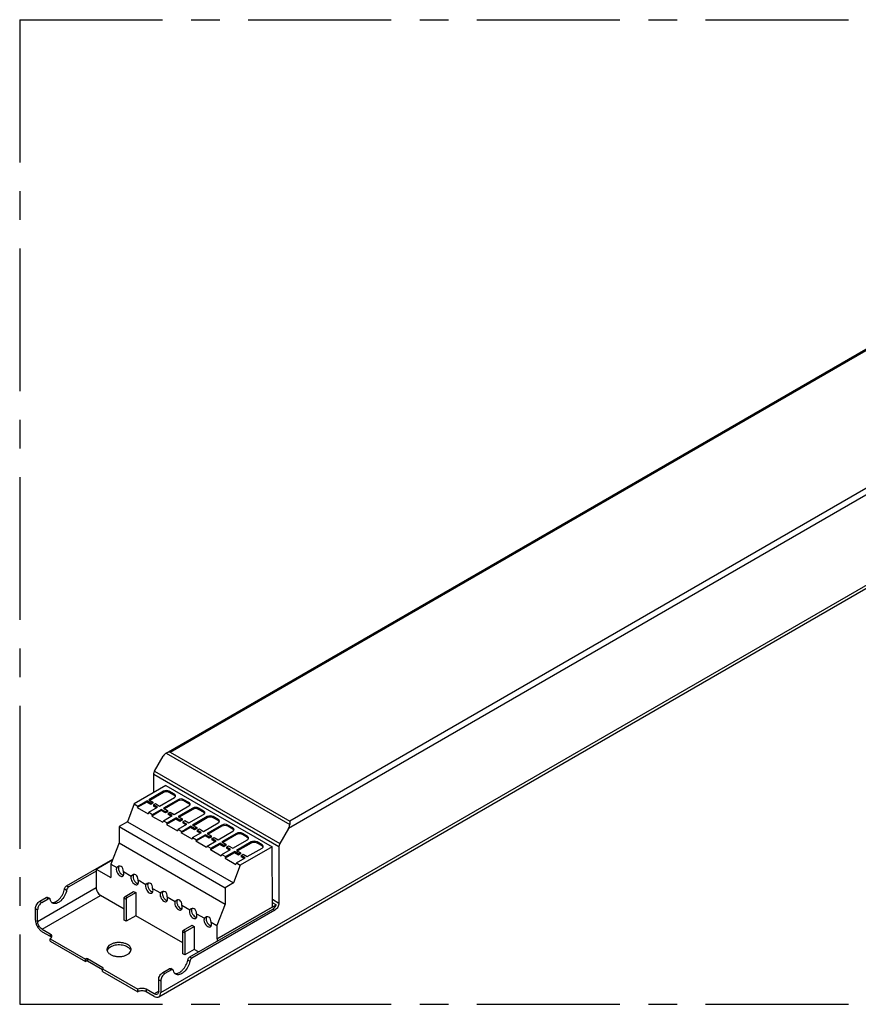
# Model space of a CAD drawing. Header units: millimetres. Extents: x 0 to 210, y 0 to 297.
# Tile 3 of 6: x 51 to 94, y 202 to 252. Entities that reach past the tile are written whole.
import ezdxf

# ---------------------------------------------------------------- set-up
doc = ezdxf.new("R2010")
doc.units = ezdxf.units.MM
doc.header["$LTSCALE"] = 19.36
doc.linetypes.add('CENTER', pattern=[0.6, 0.375, -0.075, 0.075, -0.075])
doc.layers.get('0').update_dxf_attribs({"linetype": 'CONTINUOUS'})
for name, color, linetype in [('DEFAULT_1', 7, 'CENTER'), ('Z_AXIS', 7, 'CONTINUOUS'), ('Z_SURFACE', 7, 'CONTINUOUS')]:
    doc.layers.add(name, color=color, linetype=linetype)

msp = doc.modelspace()

# ---------------------------------------------------------------- linework, layer by layer
at = {"color": 7, "linetype": 'Continuous'}
for p, q in [((58.61, 214.704), (121.361, 250.933)), ((58.235, 202.326), (134.178, 246.171)), ((58.017, 213.778), (58.462, 214.548)), ((57.974, 212.698), (57.974, 213.632)), ((58.599, 213.06), (56.982, 212.126)), ((58.599, 213.06), (63.988, 209.949)), ((56.982, 212.126), (56.638, 211.218)), ((56.638, 211.218), (56.224, 210.979)), ((56.638, 211.218), (62.027, 208.107)), ((64.887, 211.252), (64.887, 211.081)), ((56.224, 210.979), (56.224, 210.147)), ((56.224, 210.979), (61.612, 207.868)), ((64.826, 210.874), (64.381, 210.104)), ((56.224, 210.147), (55.799, 209.056)), ((56.224, 210.147), (61.612, 207.036)), ((63.988, 209.949), (62.37, 209.015)), ((64.009, 206.899), (63.988, 209.949)), ((64.338, 209.957), (64.338, 207.089)), ((53.551, 207.965), (55.903, 209.323)), ((55.046, 208.816), (55.897, 209.307)), ((55.046, 208.706), (53.657, 207.903)), ((55.046, 208.816), (55.046, 207.873)), ((55.046, 208.816), (55.799, 208.381)), ((55.799, 209.056), (55.799, 208.381)), ((62.37, 209.015), (62.027, 208.107)), ((62.027, 208.107), (61.612, 207.868)), ((56.521, 207.426), (56.956, 207.677)), ((56.627, 207.365), (57.062, 207.616)), ((56.956, 207.677), (57.062, 207.616)), ((57.062, 207.616), (57.062, 206.44)), ((61.612, 207.868), (61.612, 207.036)), ((52.183, 207.175), (52.512, 207.365)), ((52.289, 207.114), (52.618, 207.303)), ((52.693, 207.311), (52.587, 207.372)), ((56.478, 206.777), (55.28, 207.469)), ((56.478, 206.226), (56.478, 207.352)), ((56.584, 207.291), (56.584, 206.164)), ((64.197, 206.995), (64.008, 207.105)), ((51.971, 206.219), (51.971, 206.807)), ((52.077, 206.158), (52.077, 206.746)), ((59.809, 204.352), (64.02, 206.783)), ((64.126, 206.722), (59.915, 204.291)), ((61.612, 207.036), (61.188, 205.945)), ((61.188, 205.27), (64.009, 206.899)), ((61.198, 205.264), (64.197, 206.995)), ((56.584, 206.164), (56.478, 206.226)), ((57.062, 206.44), (56.584, 206.164)), ((59.448, 205.062), (57.062, 206.44)), ((52.31, 205.754), (52.713, 205.521)), ((52.31, 205.632), (52.713, 205.399)), ((59.448, 204.511), (59.448, 205.638)), ((59.491, 205.711), (59.925, 205.962)), ((59.554, 205.577), (59.554, 204.45)), ((59.597, 205.65), (60.032, 205.901)), ((59.925, 205.962), (60.032, 205.901)), ((60.032, 205.901), (60.032, 204.725)), ((61.188, 205.945), (61.188, 205.27)), ((61.188, 205.27), (61.198, 205.264)), ((61.198, 205.264), (61.198, 205.154)), ((60.032, 204.725), (59.554, 204.45)), ((60.244, 204.603), (60.032, 204.725)), ((59.554, 204.45), (59.448, 204.511)), ((58.441, 203.562), (58.769, 203.752)), ((58.876, 203.691), (58.547, 203.501)), ((58.951, 203.698), (58.844, 203.759)), ((58.228, 202.607), (58.228, 203.194)), ((58.335, 203.133), (58.335, 202.545)), ((57.995, 202.472), (57.592, 202.705)), ((57.995, 202.349), (57.592, 202.582))]:
    msp.add_line(p, q, dxfattribs=at)
at = {"color": 9, "linetype": 'Continuous'}
for p, q in [((58.82, 214.755), (121.361, 250.862)), ((127.786, 247.224), (64.826, 210.874)), ((127.428, 247.36), (64.887, 211.252)), ((58.335, 202.545), (134.277, 246.391)), ((58.61, 214.704), (64.887, 211.081)), ((58.82, 214.755), (64.887, 211.252)), ((57.974, 213.632), (64.338, 209.957)), ((58.017, 213.778), (64.381, 210.104)), ((52.077, 206.158), (55.046, 207.873)), ((53.447, 207.807), (53.553, 207.745)), ((53.551, 207.965), (53.657, 207.903)), ((52.183, 207.175), (52.289, 207.114)), ((52.31, 205.754), (55.28, 207.469)), ((52.618, 207.303), (52.512, 207.365)), ((56.478, 207.352), (56.584, 207.291)), ((56.521, 207.426), (56.627, 207.365)), ((64.006, 207.28), (64.338, 207.089)), ((51.971, 206.807), (52.077, 206.746)), ((64.02, 206.783), (64.126, 206.722)), ((59.448, 205.638), (59.554, 205.577)), ((59.491, 205.711), (59.597, 205.65)), ((59.705, 204.194), (59.811, 204.133)), ((59.809, 204.352), (59.915, 204.291)), ((58.441, 203.562), (58.547, 203.501)), ((58.876, 203.691), (58.769, 203.752)), ((58.228, 203.194), (58.335, 203.133)), ((58.228, 202.607), (57.995, 202.472))]:
    msp.add_line(p, q, dxfattribs=at)
at = {"color": 7, "linetype": 'Continuous'}
for centre, start_param, end_param in [((58.61, 214.462), 0.785405, 1.570803), ((64.677, 210.959), -1.57079, -0.785392)]:
    msp.add_ellipse(centre, major_axis=(0.148, 0.257), ratio=0.577349, start_param=start_param, end_param=end_param, dxfattribs=at)
for points, knots in [([(58.82, 214.755), (58.802, 214.755), (58.73, 214.751), (58.657, 214.731), (58.61, 214.704)], [0, 0, 0, 0, 0.255315, 1, 1, 1, 1]), ([(57.974, 213.632), (57.974, 213.643), (57.978, 213.695), (57.998, 213.744), (58.017, 213.778)], [0, 0, 0, 0, 0.229115, 1, 1, 1, 1]), ([(64.381, 210.104), (64.374, 210.092), (64.351, 210.046), (64.338, 209.995), (64.338, 209.957)], [0, 0, 0, 0, 0.267144, 1, 1, 1, 1]), ([(52.789, 207.123), (52.853, 207.108), (52.965, 207.133), (53.093, 207.211), (53.23, 207.333), (53.367, 207.53), (53.432, 207.714), (53.447, 207.807)], [0, 0, 0, 0, 0.191146, 0.309417, 0.440785, 0.724522, 1, 1, 1, 1]), ([(53.553, 207.745), (53.537, 207.644), (53.463, 207.445), (53.308, 207.238), (53.154, 207.118), (53.041, 207.065), (52.932, 207.049), (52.865, 207.068), (52.837, 207.084)], [0, 0, 0, 0, 0.283576, 0.571804, 0.701559, 0.815403, 0.913093, 1, 1, 1, 1]), ([(53.447, 207.807), (53.452, 207.839), (53.478, 207.9), (53.524, 207.949), (53.551, 207.965)], [0, 0, 0, 0, 0.511468, 1, 1, 1, 1]), ([(53.657, 207.903), (53.63, 207.888), (53.584, 207.839), (53.558, 207.778), (53.553, 207.745)], [0, 0, 0, 0, 0.488532, 1, 1, 1, 1]), ([(55.046, 207.873), (55.046, 207.835), (55.061, 207.754), (55.111, 207.641), (55.184, 207.541), (55.247, 207.488), (55.28, 207.469)], [0, 0, 0, 0, 0.237226, 0.500001, 0.762776, 1, 1, 1, 1]), ([(51.971, 206.807), (51.971, 206.842), (51.984, 206.915), (52.029, 207.019), (52.096, 207.109), (52.153, 207.157), (52.183, 207.175)], [0, 0, 0, 0, 0.237226, 0.500002, 0.762776, 1, 1, 1, 1]), ([(52.289, 207.114), (52.259, 207.096), (52.202, 207.048), (52.135, 206.957), (52.09, 206.854), (52.077, 206.781), (52.077, 206.746)], [0, 0, 0, 0, 0.237224, 0.499998, 0.762774, 1, 1, 1, 1]), ([(52.512, 207.365), (52.524, 207.372), (52.549, 207.382), (52.576, 207.378), (52.587, 207.372)], [0, 0, 0, 0, 0.5508, 1, 1, 1, 1]), ([(52.693, 207.311), (52.683, 207.317), (52.655, 207.321), (52.63, 207.311), (52.618, 207.303)], [0, 0, 0, 0, 0.4492, 1, 1, 1, 1]), ([(52.722, 207.265), (52.721, 207.27), (52.716, 207.288), (52.704, 207.304), (52.693, 207.311)], [0, 0, 0, 0, 0.280404, 1, 1, 1, 1]), ([(52.837, 207.084), (52.808, 207.101), (52.754, 207.156), (52.729, 207.227), (52.722, 207.265)], [0, 0, 0, 0, 0.466791, 1, 1, 1, 1]), ([(56.478, 207.352), (56.478, 207.367), (56.488, 207.396), (56.508, 207.419), (56.521, 207.426)], [0, 0, 0, 0, 0.500002, 1, 1, 1, 1]), ([(56.627, 207.365), (56.614, 207.357), (56.594, 207.334), (56.584, 207.306), (56.584, 207.291)], [0, 0, 0, 0, 0.499998, 1, 1, 1, 1]), ([(64.338, 207.089), (64.338, 207.054), (64.325, 206.981), (64.279, 206.878), (64.213, 206.787), (64.156, 206.739), (64.126, 206.722)], [0, 0, 0, 0, 0.237226, 0.500002, 0.762776, 1, 1, 1, 1]), ([(64.197, 206.995), (64.178, 206.95), (64.128, 206.87), (64.058, 206.805), (64.02, 206.783)], [0, 0, 0, 0, 0.523899, 1, 1, 1, 1]), ([(51.971, 206.219), (51.971, 206.164), (51.991, 206.047), (52.064, 205.882), (52.171, 205.736), (52.262, 205.659), (52.31, 205.632)], [0, 0, 0, 0, 0.237219, 0.500001, 0.762782, 1, 1, 1, 1]), ([(52.31, 205.754), (52.277, 205.773), (52.214, 205.826), (52.141, 205.926), (52.091, 206.039), (52.077, 206.12), (52.077, 206.158)], [0, 0, 0, 0, 0.237224, 0.499999, 0.762774, 1, 1, 1, 1]), ([(59.448, 205.638), (59.448, 205.652), (59.458, 205.681), (59.478, 205.704), (59.491, 205.711)], [0, 0, 0, 0, 0.500002, 1, 1, 1, 1]), ([(59.597, 205.65), (59.584, 205.643), (59.564, 205.62), (59.554, 205.591), (59.554, 205.577)], [0, 0, 0, 0, 0.499998, 1, 1, 1, 1]), ([(59.047, 203.51), (59.11, 203.495), (59.223, 203.52), (59.351, 203.598), (59.488, 203.721), (59.625, 203.917), (59.69, 204.101), (59.705, 204.194)], [0, 0, 0, 0, 0.191146, 0.309417, 0.440785, 0.724522, 1, 1, 1, 1]), ([(59.811, 204.133), (59.795, 204.031), (59.721, 203.832), (59.566, 203.625), (59.412, 203.505), (59.299, 203.452), (59.19, 203.436), (59.123, 203.455), (59.095, 203.471)], [0, 0, 0, 0, 0.283576, 0.571804, 0.701559, 0.815403, 0.913093, 1, 1, 1, 1]), ([(59.705, 204.194), (59.71, 204.226), (59.736, 204.287), (59.781, 204.336), (59.809, 204.352)], [0, 0, 0, 0, 0.511468, 1, 1, 1, 1]), ([(59.915, 204.291), (59.888, 204.275), (59.842, 204.226), (59.816, 204.165), (59.811, 204.133)], [0, 0, 0, 0, 0.488532, 1, 1, 1, 1]), ([(58.228, 203.194), (58.228, 203.229), (58.241, 203.303), (58.287, 203.406), (58.353, 203.497), (58.41, 203.544), (58.441, 203.562)], [0, 0, 0, 0, 0.237226, 0.500002, 0.762776, 1, 1, 1, 1]), ([(58.769, 203.752), (58.782, 203.759), (58.807, 203.769), (58.834, 203.765), (58.844, 203.759)], [0, 0, 0, 0, 0.5508, 1, 1, 1, 1]), ([(58.951, 203.698), (58.94, 203.704), (58.913, 203.708), (58.888, 203.698), (58.876, 203.691)], [0, 0, 0, 0, 0.4492, 1, 1, 1, 1]), ([(58.979, 203.653), (58.978, 203.658), (58.974, 203.675), (58.962, 203.691), (58.951, 203.698)], [0, 0, 0, 0, 0.280404, 1, 1, 1, 1]), ([(59.095, 203.471), (59.065, 203.488), (59.011, 203.543), (58.987, 203.614), (58.979, 203.653)], [0, 0, 0, 0, 0.466791, 1, 1, 1, 1]), ([(58.547, 203.501), (58.517, 203.483), (58.46, 203.435), (58.393, 203.344), (58.348, 203.241), (58.335, 203.168), (58.335, 203.133)], [0, 0, 0, 0, 0.237224, 0.499998, 0.762774, 1, 1, 1, 1]), ([(58.228, 202.607), (58.228, 202.575), (58.221, 202.516), (58.182, 202.468), (58.16, 202.455)], [0, 0, 0, 0, 0.550764, 1, 1, 1, 1]), ([(58.16, 202.455), (58.138, 202.443), (58.077, 202.433), (58.022, 202.456), (57.995, 202.472)], [0, 0, 0, 0, 0.449237, 1, 1, 1, 1]), ([(57.995, 202.349), (58.035, 202.326), (58.098, 202.301), (58.183, 202.303), (58.219, 202.316), (58.235, 202.326)], [0, 0, 0, 0, 0.547672, 0.781563, 1, 1, 1, 1]), ([(58.235, 202.326), (58.251, 202.335), (58.281, 202.36), (58.325, 202.432), (58.335, 202.499), (58.335, 202.545)], [0, 0, 0, 0, 0.218436, 0.452326, 1, 1, 1, 1])]:
    msp.add_open_spline(points, degree=3, knots=knots, dxfattribs=at)
at = {"layer": 'DEFAULT_1', "color": 5, "linetype": 'CENTER'}
for p, q in [((51.167, 251.957), (51.167, 201.944)), ((51.167, 251.957), (151.182, 251.957)), ((51.167, 201.944), (151.182, 201.944))]:
    msp.add_line(p, q, dxfattribs=at)
at = {"layer": 'Z_AXIS', "color": 7, "linetype": 'Continuous'}
for p, q in [((55.799, 209.056), (56.096, 208.885)), ((56.437, 208.688), (56.838, 208.456)), ((57.179, 208.259), (57.581, 208.028)), ((57.922, 207.831), (58.323, 207.599)), ((58.664, 207.402), (59.066, 207.17)), ((59.407, 206.974), (59.808, 206.742)), ((60.149, 206.545), (60.55, 206.313)), ((60.891, 206.116), (61.188, 205.945)), ((52.713, 205.154), (52.713, 205.276)), ((52.713, 205.276), (54.506, 204.242)), ((52.713, 205.154), (54.506, 204.119)), ((54.506, 204.242), (54.527, 204.254)), ((54.506, 204.119), (54.506, 204.242)), ((54.506, 204.119), (54.527, 204.131)), ((55.396, 203.801), (54.612, 204.254)), ((55.375, 203.69), (54.612, 204.131)), ((55.375, 203.739), (55.396, 203.752)), ((55.375, 203.617), (55.375, 203.739)), ((55.375, 203.739), (57.168, 202.705)), ((55.375, 203.617), (57.168, 202.582)), ((57.168, 202.582), (57.168, 202.705))]:
    msp.add_line(p, q, dxfattribs=at)
at = {"layer": 'Z_AXIS', "color": 9, "linetype": 'Continuous'}
for p, q in [((52.713, 205.521), (52.713, 205.399)), ((54.527, 204.254), (54.527, 204.131)), ((54.612, 204.254), (54.612, 204.131)), ((55.396, 203.801), (55.396, 203.752)), ((57.592, 202.705), (57.592, 202.582))]:
    msp.add_line(p, q, dxfattribs=at)
at = {"layer": 'Z_AXIS', "color": 7, "linetype": 'Continuous'}
for centre in [(56.216, 208.659), (56.959, 208.23), (57.701, 207.801), (58.444, 207.373), (59.186, 206.944), (59.929, 206.515), (60.671, 206.087)]:
    msp.add_ellipse(centre, major_axis=(0.067, 0.301), ratio=0.697573, start_param=4.963278, end_param=7.17134, dxfattribs=at)
for points, knots in [([(56.096, 208.885), (56.079, 208.856), (56.068, 208.778), (56.099, 208.66), (56.165, 208.548), (56.23, 208.488), (56.266, 208.467)], [0, 0, 0, 0, 0.204289, 0.463644, 0.74435, 1, 1, 1, 1]), ([(56.207, 208.954), (56.188, 208.927), (56.173, 208.848), (56.203, 208.728), (56.269, 208.612), (56.335, 208.549), (56.372, 208.528)], [0, 0, 0, 0, 0.200154, 0.458549, 0.741606, 1, 1, 1, 1]), ([(56.401, 208.454), (56.416, 208.462), (56.441, 208.489), (56.458, 208.547), (56.457, 208.616), (56.445, 208.664), (56.437, 208.688)], [0, 0, 0, 0, 0.19579, 0.422788, 0.692783, 1, 1, 1, 1]), ([(56.266, 208.467), (56.289, 208.454), (56.333, 208.435), (56.383, 208.443), (56.401, 208.454)], [0, 0, 0, 0, 0.550763, 1, 1, 1, 1]), ([(56.372, 208.528), (56.378, 208.525), (56.4, 208.513), (56.425, 208.505), (56.443, 208.503)], [0, 0, 0, 0, 0.270507, 1, 1, 1, 1]), ([(56.838, 208.456), (56.822, 208.428), (56.811, 208.349), (56.842, 208.231), (56.908, 208.119), (56.973, 208.059), (57.009, 208.038)], [0, 0, 0, 0, 0.204289, 0.463644, 0.74435, 1, 1, 1, 1]), ([(56.949, 208.526), (56.93, 208.499), (56.916, 208.419), (56.945, 208.299), (57.011, 208.183), (57.078, 208.121), (57.115, 208.099)], [0, 0, 0, 0, 0.200154, 0.458549, 0.741606, 1, 1, 1, 1]), ([(57.115, 208.099), (57.121, 208.096), (57.143, 208.084), (57.167, 208.076), (57.186, 208.074)], [0, 0, 0, 0, 0.270507, 1, 1, 1, 1]), ([(57.144, 208.025), (57.158, 208.033), (57.184, 208.061), (57.201, 208.118), (57.2, 208.187), (57.188, 208.235), (57.179, 208.259)], [0, 0, 0, 0, 0.19579, 0.422788, 0.692783, 1, 1, 1, 1]), ([(57.692, 208.097), (57.673, 208.07), (57.658, 207.99), (57.687, 207.87), (57.754, 207.755), (57.82, 207.692), (57.857, 207.671)], [0, 0, 0, 0, 0.200154, 0.458549, 0.741606, 1, 1, 1, 1]), ([(57.009, 208.038), (57.031, 208.025), (57.076, 208.007), (57.125, 208.014), (57.144, 208.025)], [0, 0, 0, 0, 0.550763, 1, 1, 1, 1]), ([(57.581, 208.028), (57.564, 207.999), (57.553, 207.92), (57.584, 207.803), (57.65, 207.691), (57.715, 207.63), (57.751, 207.61)], [0, 0, 0, 0, 0.204289, 0.463644, 0.74435, 1, 1, 1, 1]), ([(57.751, 207.61), (57.773, 207.597), (57.818, 207.578), (57.868, 207.586), (57.886, 207.596)], [0, 0, 0, 0, 0.550763, 1, 1, 1, 1]), ([(57.857, 207.671), (57.863, 207.667), (57.885, 207.656), (57.91, 207.648), (57.928, 207.646)], [0, 0, 0, 0, 0.270507, 1, 1, 1, 1]), ([(57.886, 207.596), (57.9, 207.605), (57.926, 207.632), (57.943, 207.69), (57.942, 207.758), (57.93, 207.806), (57.922, 207.831)], [0, 0, 0, 0, 0.19579, 0.422788, 0.692783, 1, 1, 1, 1]), ([(58.323, 207.599), (58.306, 207.571), (58.296, 207.492), (58.327, 207.374), (58.393, 207.262), (58.458, 207.202), (58.494, 207.181)], [0, 0, 0, 0, 0.204289, 0.463644, 0.74435, 1, 1, 1, 1]), ([(58.434, 207.668), (58.415, 207.641), (58.401, 207.562), (58.43, 207.442), (58.496, 207.326), (58.563, 207.263), (58.6, 207.242)], [0, 0, 0, 0, 0.200154, 0.458549, 0.741606, 1, 1, 1, 1]), ([(58.494, 207.181), (58.516, 207.168), (58.561, 207.15), (58.61, 207.157), (58.629, 207.168)], [0, 0, 0, 0, 0.550763, 1, 1, 1, 1]), ([(58.6, 207.242), (58.606, 207.239), (58.628, 207.227), (58.652, 207.219), (58.67, 207.217)], [0, 0, 0, 0, 0.270507, 1, 1, 1, 1]), ([(58.629, 207.168), (58.643, 207.176), (58.669, 207.203), (58.686, 207.261), (58.685, 207.33), (58.673, 207.378), (58.664, 207.402)], [0, 0, 0, 0, 0.19579, 0.422788, 0.692783, 1, 1, 1, 1]), ([(59.066, 207.17), (59.049, 207.142), (59.038, 207.063), (59.069, 206.945), (59.135, 206.833), (59.2, 206.773), (59.236, 206.752)], [0, 0, 0, 0, 0.204289, 0.463644, 0.74435, 1, 1, 1, 1]), ([(59.177, 207.24), (59.158, 207.213), (59.143, 207.133), (59.172, 207.013), (59.239, 206.897), (59.305, 206.835), (59.342, 206.814)], [0, 0, 0, 0, 0.200154, 0.458549, 0.741606, 1, 1, 1, 1]), ([(59.236, 206.752), (59.258, 206.739), (59.303, 206.721), (59.353, 206.728), (59.371, 206.739)], [0, 0, 0, 0, 0.550763, 1, 1, 1, 1]), ([(59.342, 206.814), (59.348, 206.81), (59.37, 206.798), (59.395, 206.79), (59.413, 206.788)], [0, 0, 0, 0, 0.270507, 1, 1, 1, 1]), ([(59.371, 206.739), (59.385, 206.747), (59.411, 206.775), (59.428, 206.832), (59.427, 206.901), (59.415, 206.949), (59.407, 206.974)], [0, 0, 0, 0, 0.19579, 0.422788, 0.692783, 1, 1, 1, 1]), ([(59.808, 206.742), (59.791, 206.713), (59.781, 206.634), (59.812, 206.517), (59.878, 206.405), (59.943, 206.344), (59.979, 206.324)], [0, 0, 0, 0, 0.204289, 0.463644, 0.74435, 1, 1, 1, 1]), ([(59.919, 206.811), (59.9, 206.784), (59.885, 206.704), (59.915, 206.584), (59.981, 206.469), (60.048, 206.406), (60.085, 206.385)], [0, 0, 0, 0, 0.200154, 0.458549, 0.741606, 1, 1, 1, 1]), ([(59.979, 206.324), (60.001, 206.311), (60.045, 206.292), (60.095, 206.3), (60.114, 206.31)], [0, 0, 0, 0, 0.550763, 1, 1, 1, 1]), ([(60.085, 206.385), (60.09, 206.381), (60.113, 206.37), (60.137, 206.362), (60.155, 206.36)], [0, 0, 0, 0, 0.270507, 1, 1, 1, 1]), ([(60.114, 206.31), (60.128, 206.319), (60.154, 206.346), (60.171, 206.404), (60.17, 206.472), (60.158, 206.52), (60.149, 206.545)], [0, 0, 0, 0, 0.19579, 0.422788, 0.692783, 1, 1, 1, 1]), ([(60.55, 206.313), (60.534, 206.285), (60.523, 206.206), (60.554, 206.088), (60.62, 205.976), (60.685, 205.916), (60.721, 205.895)], [0, 0, 0, 0, 0.204289, 0.463644, 0.74435, 1, 1, 1, 1]), ([(60.662, 206.382), (60.643, 206.355), (60.628, 206.276), (60.657, 206.156), (60.724, 206.04), (60.79, 205.977), (60.827, 205.956)], [0, 0, 0, 0, 0.200154, 0.458549, 0.741606, 1, 1, 1, 1]), ([(60.856, 205.882), (60.87, 205.89), (60.896, 205.917), (60.913, 205.975), (60.912, 206.044), (60.9, 206.092), (60.891, 206.116)], [0, 0, 0, 0, 0.19579, 0.422788, 0.692783, 1, 1, 1, 1]), ([(60.721, 205.895), (60.743, 205.882), (60.788, 205.864), (60.838, 205.871), (60.856, 205.882)], [0, 0, 0, 0, 0.550763, 1, 1, 1, 1]), ([(60.827, 205.956), (60.833, 205.953), (60.855, 205.941), (60.88, 205.933), (60.898, 205.931)], [0, 0, 0, 0, 0.270507, 1, 1, 1, 1]), ([(52.801, 205.399), (52.801, 205.422), (52.78, 205.474), (52.738, 205.507), (52.713, 205.521)], [0, 0, 0, 0, 0.449233, 1, 1, 1, 1]), ([(52.713, 205.276), (52.738, 205.291), (52.78, 205.323), (52.801, 205.376), (52.801, 205.399)], [0, 0, 0, 0, 0.550766, 1, 1, 1, 1]), ([(52.755, 205.369), (52.752, 205.371), (52.739, 205.383), (52.724, 205.392), (52.713, 205.399)], [0, 0, 0, 0, 0.238855, 1, 1, 1, 1]), ([(56.648, 204.976), (56.603, 205.003), (56.499, 205.045), (56.331, 205.079), (56.154, 205.084), (55.981, 205.059), (55.827, 205.008), (55.703, 204.933), (55.62, 204.838), (55.598, 204.761), (55.598, 204.725)], [0, 0, 0, 0, 0.128826, 0.270567, 0.417883, 0.562387, 0.696203, 0.813596, 0.913066, 1, 1, 1, 1]), ([(55.598, 204.725), (55.598, 204.702), (55.607, 204.653), (55.644, 204.585), (55.702, 204.524), (55.751, 204.49), (55.778, 204.474)], [0, 0, 0, 0, 0.217771, 0.450949, 0.710199, 1, 1, 1, 1]), ([(55.645, 204.739), (55.641, 204.733), (55.627, 204.713), (55.616, 204.69), (55.61, 204.672)], [0, 0, 0, 0, 0.259383, 1, 1, 1, 1]), ([(56.648, 204.854), (56.57, 204.899), (56.384, 204.958), (56.098, 204.965), (55.835, 204.9), (55.689, 204.8), (55.645, 204.739)], [0, 0, 0, 0, 0.252201, 0.529847, 0.790233, 1, 1, 1, 1]), ([(55.778, 204.474), (55.824, 204.448), (55.927, 204.405), (56.095, 204.372), (56.273, 204.367), (56.445, 204.391), (56.6, 204.443), (56.723, 204.518), (56.807, 204.613), (56.828, 204.69), (56.828, 204.725)], [0, 0, 0, 0, 0.128826, 0.270567, 0.417883, 0.562387, 0.696203, 0.813596, 0.913066, 1, 1, 1, 1]), ([(56.828, 204.725), (56.828, 204.749), (56.82, 204.798), (56.782, 204.866), (56.724, 204.927), (56.675, 204.961), (56.648, 204.976)], [0, 0, 0, 0, 0.217771, 0.450949, 0.710199, 1, 1, 1, 1]), ([(56.781, 204.739), (56.773, 204.75), (56.736, 204.795), (56.687, 204.831), (56.648, 204.854)], [0, 0, 0, 0, 0.230066, 1, 1, 1, 1]), ([(56.816, 204.672), (56.814, 204.678), (56.805, 204.701), (56.792, 204.723), (56.781, 204.739)], [0, 0, 0, 0, 0.242004, 1, 1, 1, 1]), ([(54.612, 204.254), (54.599, 204.261), (54.569, 204.267), (54.539, 204.261), (54.527, 204.254)], [0, 0, 0, 0, 0.500001, 1, 1, 1, 1]), ([(54.612, 204.131), (54.599, 204.139), (54.569, 204.144), (54.539, 204.139), (54.527, 204.131)], [0, 0, 0, 0, 0.500001, 1, 1, 1, 1]), ([(55.414, 203.776), (55.414, 203.778), (55.412, 203.789), (55.403, 203.797), (55.396, 203.801)], [0, 0, 0, 0, 0.220936, 1, 1, 1, 1]), ([(55.403, 203.756), (55.404, 203.757), (55.41, 203.763), (55.414, 203.77), (55.414, 203.776)], [0, 0, 0, 0, 0.284251, 1, 1, 1, 1]), ([(57.592, 202.705), (57.562, 202.722), (57.492, 202.747), (57.38, 202.759), (57.268, 202.747), (57.198, 202.722), (57.168, 202.705)], [0, 0, 0, 0, 0.237225, 0.500001, 0.762776, 1, 1, 1, 1]), ([(57.592, 202.582), (57.562, 202.599), (57.492, 202.625), (57.38, 202.637), (57.268, 202.625), (57.198, 202.599), (57.168, 202.582)], [0, 0, 0, 0, 0.237225, 0.500001, 0.762776, 1, 1, 1, 1])]:
    msp.add_open_spline(points, degree=3, knots=knots, dxfattribs=at)
for points in [[(52.771, 205.352), (52.766, 205.358), (52.761, 205.363), (52.755, 205.369)], [(52.781, 205.338), (52.778, 205.343), (52.775, 205.347), (52.771, 205.352)], [(55.396, 203.752), (55.399, 203.753), (55.401, 203.754), (55.403, 203.756)]]:
    msp.add_open_spline(points, degree=3, dxfattribs=at)
at = {"layer": 'Z_SURFACE', "color": 7, "linetype": 'Continuous'}
for p, q in [((58.472, 212.766), (57.726, 212.335)), ((58.472, 212.705), (57.779, 212.304)), ((59.024, 212.619), (58.769, 212.766)), ((59.024, 212.558), (58.769, 212.705)), ((56.982, 212.126), (57.173, 212.016)), ((57.62, 212.212), (57.143, 211.937)), ((57.173, 212.016), (57.62, 212.273)), ((57.62, 212.273), (57.62, 212.212)), ((57.826, 212.154), (57.62, 212.273)), ((57.826, 212.093), (57.62, 212.212)), ((57.726, 212.335), (57.932, 212.215)), ((57.932, 212.215), (57.826, 212.154)), ((57.826, 212.154), (57.826, 212.093)), ((57.932, 212.154), (57.826, 212.093)), ((57.932, 212.215), (57.932, 212.154)), ((57.964, 212.074), (58.07, 212.136)), ((57.964, 212.074), (57.964, 212.013)), ((58.171, 211.955), (57.964, 212.074)), ((58.07, 212.136), (58.277, 212.016)), ((58.277, 212.016), (59.024, 212.447)), ((59.215, 212.337), (58.468, 211.906)), ((59.215, 212.276), (58.521, 211.875)), ((59.766, 212.19), (59.512, 212.337)), ((59.766, 212.129), (59.512, 212.276)), ((57.173, 212.016), (57.143, 211.937)), ((57.143, 211.937), (57.695, 211.619)), ((57.725, 211.697), (57.695, 211.619)), ((57.725, 211.697), (58.171, 211.955)), ((57.725, 211.697), (57.916, 211.587)), ((58.362, 211.784), (57.886, 211.509)), ((57.916, 211.587), (57.886, 211.509)), ((57.916, 211.587), (58.362, 211.845)), ((58.118, 211.924), (57.964, 212.013)), ((58.362, 211.845), (58.362, 211.784)), ((58.569, 211.725), (58.362, 211.845)), ((58.569, 211.664), (58.362, 211.784)), ((58.468, 211.906), (58.675, 211.787)), ((58.675, 211.787), (58.569, 211.725)), ((58.569, 211.725), (58.569, 211.664)), ((58.675, 211.725), (58.569, 211.664)), ((58.675, 211.787), (58.675, 211.725)), ((58.707, 211.646), (58.813, 211.707)), ((58.707, 211.646), (58.707, 211.585)), ((58.914, 211.526), (58.707, 211.646)), ((58.861, 211.496), (58.707, 211.585)), ((58.813, 211.707), (59.02, 211.588)), ((59.02, 211.588), (59.766, 212.019)), ((59.957, 211.908), (59.211, 211.477)), ((59.957, 211.847), (59.264, 211.447)), ((59.762, 211.159), (60.509, 211.59)), ((60.509, 211.761), (60.254, 211.908)), ((60.509, 211.7), (60.254, 211.847)), ((57.886, 211.509), (58.437, 211.19)), ((58.467, 211.269), (58.437, 211.19)), ((58.467, 211.269), (58.914, 211.526)), ((58.467, 211.269), (58.658, 211.158)), ((59.105, 211.355), (58.628, 211.08)), ((58.658, 211.158), (58.628, 211.08)), ((58.628, 211.08), (59.18, 210.761)), ((58.658, 211.158), (59.105, 211.416)), ((59.105, 211.416), (59.105, 211.355)), ((59.311, 211.297), (59.105, 211.416)), ((59.311, 211.235), (59.105, 211.355)), ((59.21, 210.84), (59.656, 211.098)), ((59.211, 211.477), (59.417, 211.358)), ((59.417, 211.358), (59.311, 211.297)), ((59.311, 211.297), (59.311, 211.235)), ((59.417, 211.297), (59.311, 211.235)), ((59.417, 211.358), (59.417, 211.297)), ((59.449, 211.217), (59.555, 211.278)), ((59.449, 211.217), (59.449, 211.156)), ((59.449, 211.217), (59.656, 211.098)), ((59.603, 211.067), (59.449, 211.156)), ((59.555, 211.278), (59.762, 211.159)), ((60.7, 211.48), (59.953, 211.049)), ((60.7, 211.419), (60.006, 211.018)), ((60.505, 210.73), (61.251, 211.161)), ((61.251, 211.333), (60.997, 211.48)), ((61.251, 211.272), (60.997, 211.419)), ((59.21, 210.84), (59.18, 210.761)), ((59.21, 210.84), (59.4, 210.73)), ((59.847, 210.926), (59.371, 210.651)), ((59.4, 210.73), (59.371, 210.651)), ((59.922, 210.333), (59.371, 210.651)), ((59.4, 210.73), (59.847, 210.987)), ((59.847, 210.987), (59.847, 210.926)), ((60.054, 210.868), (59.847, 210.987)), ((60.054, 210.807), (59.847, 210.926)), ((59.952, 210.411), (60.399, 210.669)), ((59.953, 211.049), (60.16, 210.929)), ((60.16, 210.929), (60.054, 210.868)), ((60.054, 210.868), (60.054, 210.807)), ((60.16, 210.868), (60.054, 210.807)), ((60.143, 210.301), (60.589, 210.559)), ((60.16, 210.929), (60.16, 210.868)), ((60.192, 210.788), (60.298, 210.85)), ((60.192, 210.788), (60.192, 210.727)), ((60.399, 210.669), (60.192, 210.788)), ((60.345, 210.638), (60.192, 210.727)), ((60.298, 210.85), (60.505, 210.73)), ((60.589, 210.559), (60.589, 210.498)), ((60.796, 210.439), (60.589, 210.559)), ((61.442, 211.051), (60.696, 210.62)), ((60.696, 210.62), (60.902, 210.501)), ((61.442, 210.99), (60.749, 210.589)), ((61.247, 210.302), (61.994, 210.733)), ((62.185, 210.622), (61.438, 210.191)), ((62.185, 210.561), (61.491, 210.161)), ((61.994, 210.904), (61.739, 211.051)), ((61.994, 210.843), (61.739, 210.99)), ((62.736, 210.476), (62.482, 210.622)), ((62.736, 210.414), (62.482, 210.561)), ((59.952, 210.411), (59.922, 210.333)), ((59.952, 210.411), (60.143, 210.301)), ((60.589, 210.498), (60.113, 210.223)), ((60.143, 210.301), (60.113, 210.223)), ((60.665, 209.904), (60.113, 210.223)), ((60.796, 210.378), (60.589, 210.498)), ((60.694, 209.983), (61.141, 210.24)), ((60.902, 210.501), (60.796, 210.439)), ((60.796, 210.439), (60.796, 210.378)), ((60.902, 210.439), (60.796, 210.378)), ((61.332, 210.069), (60.856, 209.794)), ((60.885, 209.872), (61.332, 210.13)), ((60.902, 210.501), (60.902, 210.439)), ((60.934, 210.36), (61.04, 210.421)), ((60.934, 210.36), (60.934, 210.299)), ((61.141, 210.24), (60.934, 210.36)), ((61.088, 210.21), (60.934, 210.299)), ((61.04, 210.421), (61.247, 210.302)), ((61.332, 210.13), (61.332, 210.069)), ((61.539, 210.011), (61.332, 210.13)), ((61.539, 209.949), (61.332, 210.069)), ((61.438, 210.191), (61.645, 210.072)), ((61.645, 210.072), (61.539, 210.011)), ((61.645, 210.072), (61.645, 210.011)), ((61.99, 209.873), (62.736, 210.304)), ((62.927, 210.194), (62.18, 209.763)), ((62.927, 210.133), (62.233, 209.732)), ((63.479, 210.047), (63.224, 210.194)), ((63.479, 209.986), (63.224, 210.133)), ((60.694, 209.983), (60.665, 209.904)), ((60.694, 209.983), (60.885, 209.872)), ((60.885, 209.872), (60.856, 209.794)), ((61.407, 209.476), (60.856, 209.794)), ((61.437, 209.554), (61.883, 209.812)), ((61.539, 210.011), (61.539, 209.949)), ((61.645, 210.011), (61.539, 209.949)), ((62.074, 209.64), (61.598, 209.365)), ((61.628, 209.444), (62.074, 209.701)), ((61.677, 209.931), (61.783, 209.992)), ((61.677, 209.931), (61.677, 209.87)), ((61.883, 209.812), (61.677, 209.931)), ((61.83, 209.781), (61.677, 209.87)), ((61.783, 209.992), (61.99, 209.873)), ((62.074, 209.701), (62.074, 209.64)), ((62.281, 209.582), (62.074, 209.701)), ((62.281, 209.521), (62.074, 209.64)), ((62.18, 209.763), (62.387, 209.643)), ((62.387, 209.643), (62.281, 209.582)), ((62.281, 209.582), (62.281, 209.521)), ((62.387, 209.582), (62.281, 209.521)), ((62.387, 209.643), (62.387, 209.582)), ((62.419, 209.502), (62.525, 209.564)), ((62.525, 209.564), (62.732, 209.444)), ((62.732, 209.444), (63.479, 209.875)), ((61.437, 209.554), (61.407, 209.476)), ((61.437, 209.554), (61.628, 209.444)), ((61.628, 209.444), (61.598, 209.365)), ((61.598, 209.365), (62.15, 209.047)), ((62.179, 209.125), (62.15, 209.047)), ((62.179, 209.125), (62.626, 209.383)), ((62.179, 209.125), (62.37, 209.015)), ((62.419, 209.502), (62.419, 209.441)), ((62.626, 209.383), (62.419, 209.502)), ((62.573, 209.352), (62.419, 209.441))]:
    msp.add_line(p, q, dxfattribs=at)
at = {"layer": 'Z_SURFACE', "color": 9, "linetype": 'Continuous'}
for p, q in [((58.472, 212.766), (58.472, 212.705)), ((58.769, 212.766), (58.769, 212.705)), ((59.024, 212.619), (59.024, 212.558)), ((59.215, 212.337), (59.215, 212.276)), ((59.512, 212.337), (59.512, 212.276)), ((59.766, 212.19), (59.766, 212.129)), ((59.957, 211.908), (59.957, 211.847)), ((60.254, 211.908), (60.254, 211.847)), ((60.509, 211.761), (60.509, 211.7)), ((60.7, 211.48), (60.7, 211.419)), ((60.997, 211.48), (60.997, 211.419)), ((61.251, 211.333), (61.251, 211.272)), ((61.442, 211.051), (61.442, 210.99)), ((61.739, 211.051), (61.739, 210.99)), ((61.994, 210.904), (61.994, 210.843)), ((62.185, 210.622), (62.185, 210.561)), ((62.482, 210.622), (62.482, 210.561)), ((62.736, 210.476), (62.736, 210.414)), ((62.927, 210.194), (62.927, 210.133)), ((63.224, 210.194), (63.224, 210.133)), ((63.479, 210.047), (63.479, 209.986))]:
    msp.add_line(p, q, dxfattribs=at)
at = {"layer": 'Z_SURFACE', "color": 7, "linetype": 'Continuous'}
for points, knots in [([(58.769, 212.766), (58.725, 212.791), (58.621, 212.811), (58.516, 212.791), (58.472, 212.766)], [0, 0, 0, 0, 0.500001, 1, 1, 1, 1]), ([(58.769, 212.705), (58.725, 212.73), (58.621, 212.75), (58.516, 212.73), (58.472, 212.705)], [0, 0, 0, 0, 0.500001, 1, 1, 1, 1]), ([(59.085, 212.533), (59.085, 212.549), (59.071, 212.586), (59.041, 212.609), (59.024, 212.619)], [0, 0, 0, 0, 0.449213, 1, 1, 1, 1]), ([(59.042, 212.459), (59.046, 212.462), (59.061, 212.474), (59.073, 212.489), (59.078, 212.502)], [0, 0, 0, 0, 0.272379, 1, 1, 1, 1]), ([(59.079, 212.502), (59.077, 212.506), (59.069, 212.521), (59.056, 212.534), (59.046, 212.543)], [0, 0, 0, 0, 0.231755, 1, 1, 1, 1]), ([(59.512, 212.337), (59.468, 212.363), (59.363, 212.383), (59.259, 212.363), (59.215, 212.337)], [0, 0, 0, 0, 0.500001, 1, 1, 1, 1]), ([(59.512, 212.276), (59.468, 212.301), (59.363, 212.321), (59.259, 212.301), (59.215, 212.276)], [0, 0, 0, 0, 0.500001, 1, 1, 1, 1]), ([(59.828, 212.104), (59.828, 212.121), (59.814, 212.157), (59.784, 212.18), (59.766, 212.19)], [0, 0, 0, 0, 0.449213, 1, 1, 1, 1]), ([(59.785, 212.031), (59.789, 212.034), (59.803, 212.046), (59.815, 212.061), (59.821, 212.073)], [0, 0, 0, 0, 0.272379, 1, 1, 1, 1]), ([(59.821, 212.073), (59.82, 212.077), (59.811, 212.093), (59.799, 212.106), (59.788, 212.114)], [0, 0, 0, 0, 0.231755, 1, 1, 1, 1]), ([(60.254, 211.908), (60.21, 211.934), (60.106, 211.954), (60.001, 211.934), (59.957, 211.908)], [0, 0, 0, 0, 0.500001, 1, 1, 1, 1]), ([(60.254, 211.847), (60.21, 211.873), (60.106, 211.893), (60.001, 211.873), (59.957, 211.847)], [0, 0, 0, 0, 0.500001, 1, 1, 1, 1]), ([(60.57, 211.676), (60.57, 211.692), (60.556, 211.729), (60.526, 211.751), (60.509, 211.761)], [0, 0, 0, 0, 0.449213, 1, 1, 1, 1]), ([(60.527, 211.602), (60.531, 211.605), (60.545, 211.617), (60.557, 211.632), (60.563, 211.644)], [0, 0, 0, 0, 0.272379, 1, 1, 1, 1]), ([(60.564, 211.644), (60.562, 211.648), (60.554, 211.664), (60.541, 211.677), (60.53, 211.686)], [0, 0, 0, 0, 0.231755, 1, 1, 1, 1]), ([(60.997, 211.48), (60.953, 211.505), (60.848, 211.525), (60.744, 211.505), (60.7, 211.48)], [0, 0, 0, 0, 0.500001, 1, 1, 1, 1]), ([(60.997, 211.419), (60.953, 211.444), (60.848, 211.464), (60.744, 211.444), (60.7, 211.419)], [0, 0, 0, 0, 0.500001, 1, 1, 1, 1]), ([(61.313, 211.247), (61.313, 211.263), (61.298, 211.3), (61.269, 211.323), (61.251, 211.333)], [0, 0, 0, 0, 0.449213, 1, 1, 1, 1]), ([(61.27, 211.173), (61.274, 211.176), (61.288, 211.188), (61.3, 211.203), (61.306, 211.216)], [0, 0, 0, 0, 0.272379, 1, 1, 1, 1]), ([(61.306, 211.216), (61.305, 211.22), (61.296, 211.235), (61.284, 211.248), (61.273, 211.257)], [0, 0, 0, 0, 0.231755, 1, 1, 1, 1]), ([(61.739, 211.051), (61.695, 211.077), (61.591, 211.097), (61.486, 211.077), (61.442, 211.051)], [0, 0, 0, 0, 0.500001, 1, 1, 1, 1]), ([(61.739, 210.99), (61.695, 211.015), (61.591, 211.035), (61.486, 211.015), (61.442, 210.99)], [0, 0, 0, 0, 0.500001, 1, 1, 1, 1]), ([(62.055, 210.818), (62.055, 210.835), (62.041, 210.871), (62.011, 210.894), (61.994, 210.904)], [0, 0, 0, 0, 0.449213, 1, 1, 1, 1]), ([(62.012, 210.745), (62.016, 210.748), (62.03, 210.76), (62.042, 210.775), (62.048, 210.787)], [0, 0, 0, 0, 0.272379, 1, 1, 1, 1]), ([(62.049, 210.787), (62.047, 210.791), (62.039, 210.807), (62.026, 210.82), (62.015, 210.828)], [0, 0, 0, 0, 0.231755, 1, 1, 1, 1]), ([(62.482, 210.622), (62.438, 210.648), (62.333, 210.668), (62.229, 210.648), (62.185, 210.622)], [0, 0, 0, 0, 0.500001, 1, 1, 1, 1]), ([(62.482, 210.561), (62.438, 210.587), (62.333, 210.607), (62.229, 210.587), (62.185, 210.561)], [0, 0, 0, 0, 0.500001, 1, 1, 1, 1]), ([(62.798, 210.39), (62.798, 210.406), (62.783, 210.443), (62.754, 210.465), (62.736, 210.476)], [0, 0, 0, 0, 0.449213, 1, 1, 1, 1]), ([(62.754, 210.316), (62.759, 210.319), (62.773, 210.331), (62.785, 210.346), (62.791, 210.358)], [0, 0, 0, 0, 0.272379, 1, 1, 1, 1]), ([(62.791, 210.359), (62.79, 210.362), (62.781, 210.378), (62.768, 210.391), (62.758, 210.4)], [0, 0, 0, 0, 0.231755, 1, 1, 1, 1]), ([(63.224, 210.194), (63.18, 210.219), (63.076, 210.239), (62.971, 210.219), (62.927, 210.194)], [0, 0, 0, 0, 0.500001, 1, 1, 1, 1]), ([(63.224, 210.133), (63.18, 210.158), (63.076, 210.178), (62.971, 210.158), (62.927, 210.133)], [0, 0, 0, 0, 0.500001, 1, 1, 1, 1]), ([(63.54, 209.961), (63.54, 209.977), (63.526, 210.014), (63.496, 210.037), (63.479, 210.047)], [0, 0, 0, 0, 0.449213, 1, 1, 1, 1]), ([(63.497, 209.887), (63.501, 209.89), (63.515, 209.902), (63.527, 209.917), (63.533, 209.93)], [0, 0, 0, 0, 0.272379, 1, 1, 1, 1]), ([(63.534, 209.93), (63.532, 209.934), (63.524, 209.949), (63.511, 209.962), (63.5, 209.971)], [0, 0, 0, 0, 0.231755, 1, 1, 1, 1])]:
    msp.add_open_spline(points, degree=3, knots=knots, dxfattribs=at)
for points in [[(59.046, 212.543), (59.039, 212.548), (59.031, 212.553), (59.024, 212.558)], [(59.024, 212.447), (59.03, 212.451), (59.036, 212.455), (59.042, 212.459)], [(59.078, 212.502), (59.081, 212.507), (59.082, 212.512), (59.084, 212.517)], [(59.084, 212.517), (59.085, 212.522), (59.085, 212.528), (59.085, 212.533)], [(59.788, 212.114), (59.781, 212.12), (59.774, 212.125), (59.766, 212.129)], [(59.821, 212.073), (59.823, 212.078), (59.825, 212.083), (59.826, 212.089)], [(59.826, 212.089), (59.827, 212.094), (59.828, 212.099), (59.828, 212.104)], [(59.766, 212.019), (59.773, 212.022), (59.779, 212.026), (59.785, 212.031)], [(60.53, 211.686), (60.524, 211.691), (60.516, 211.696), (60.509, 211.7)], [(60.509, 211.59), (60.515, 211.594), (60.521, 211.598), (60.527, 211.602)], [(60.563, 211.644), (60.565, 211.649), (60.567, 211.655), (60.569, 211.66)], [(60.569, 211.66), (60.57, 211.665), (60.57, 211.67), (60.57, 211.676)], [(61.273, 211.257), (61.266, 211.262), (61.259, 211.267), (61.251, 211.272)], [(61.251, 211.161), (61.258, 211.165), (61.264, 211.169), (61.27, 211.173)], [(61.306, 211.216), (61.308, 211.221), (61.31, 211.226), (61.311, 211.231)], [(61.311, 211.231), (61.312, 211.236), (61.313, 211.242), (61.313, 211.247)], [(62.015, 210.828), (62.009, 210.834), (62.001, 210.839), (61.994, 210.843)], [(61.994, 210.733), (62, 210.736), (62.006, 210.74), (62.012, 210.745)], [(62.048, 210.787), (62.05, 210.792), (62.052, 210.797), (62.053, 210.803)], [(62.053, 210.803), (62.055, 210.808), (62.055, 210.813), (62.055, 210.818)], [(62.758, 210.4), (62.751, 210.405), (62.744, 210.41), (62.736, 210.414)], [(62.736, 210.304), (62.743, 210.308), (62.749, 210.312), (62.754, 210.316)], [(62.791, 210.358), (62.793, 210.363), (62.795, 210.369), (62.796, 210.374)], [(62.796, 210.374), (62.797, 210.379), (62.798, 210.384), (62.798, 210.39)], [(63.5, 209.971), (63.493, 209.976), (63.486, 209.981), (63.479, 209.986)], [(63.479, 209.875), (63.485, 209.879), (63.491, 209.883), (63.497, 209.887)], [(63.533, 209.93), (63.535, 209.935), (63.537, 209.94), (63.538, 209.945)], [(63.538, 209.945), (63.54, 209.95), (63.54, 209.956), (63.54, 209.961)]]:
    msp.add_open_spline(points, degree=3, dxfattribs=at)

doc.saveas('drawing.dxf')
